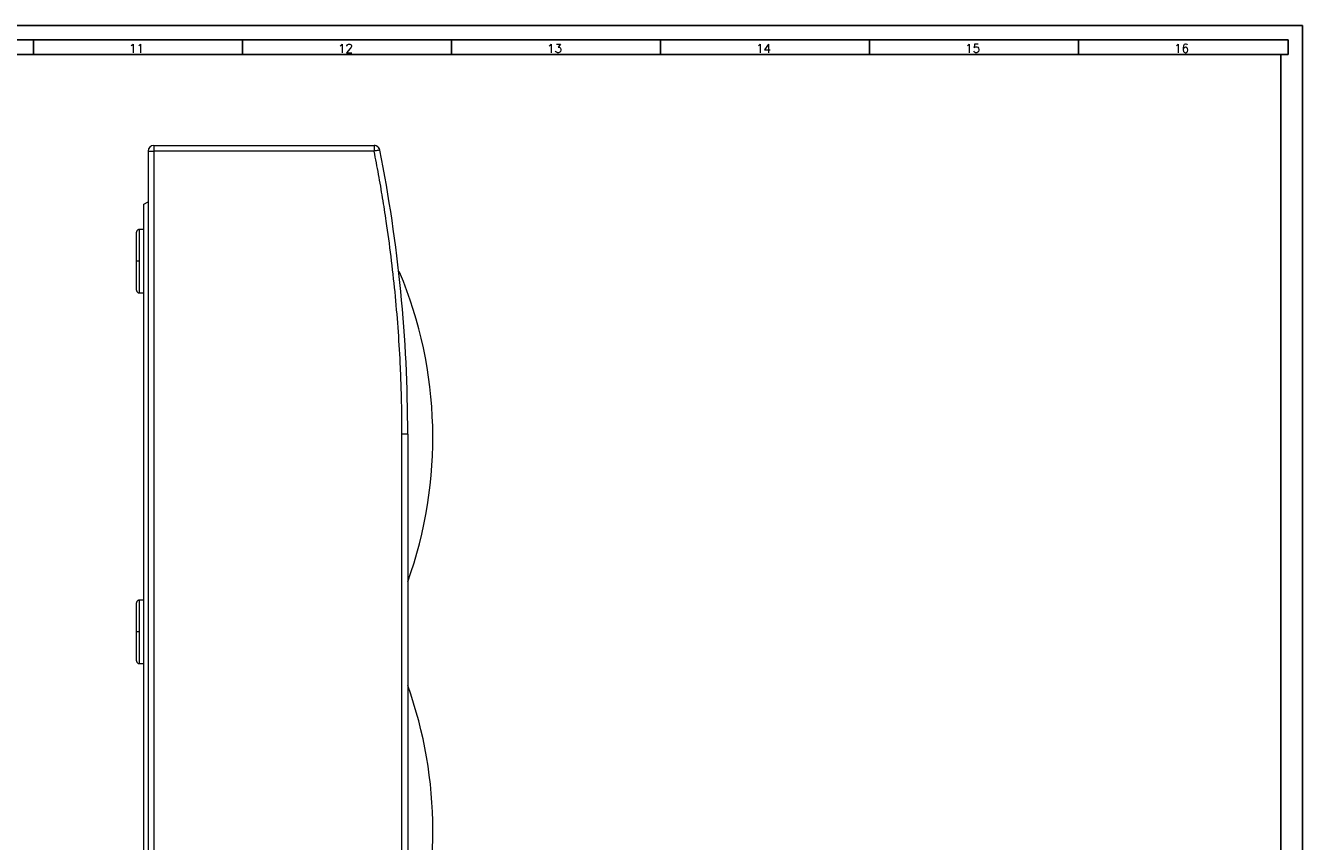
# Model space of a CAD drawing. Header units: millimetres. Extents: x 0 to 1189, y 0 to 841.
# Tile 6 of 6: x 747 to 1189, y 558 to 841. Entities that reach past the tile are written whole.
import ezdxf

# ---------------------------------------------------------------- set-up
doc = ezdxf.new("R2010")
doc.units = ezdxf.units.MM
doc.layers.add('FORMATO', color=7, linetype='Continuous')
doc.styles.add('SLDTEXTSTYLE0', font='ROMANS')

msp = doc.modelspace()

# ---------------------------------------------------------------- linework, layer by layer
at = {"color": 7, "linetype": 'Continuous', "lineweight": 15}
for p, q in [((788.99, 797.48), (790.99, 797.48)), ((788.99, 797.48), (788.99, 328.48)), ((790.99, 799.48), (790.99, 797.48)), ((790.99, 799.48), (867.35, 799.48)), ((790.99, 797.48), (790.99, 328.48)), ((867.35, 797.48), (790.99, 797.48)), ((867.35, 799.48), (867.35, 797.48)), ((787.49, 779.11), (788.99, 779.98)), ((787.49, 346.84), (787.49, 779.11)), ((787.49, 770.38), (785.99, 770.38)), ((876.19, 755.58), (875.86, 755.58)), ((785.99, 748.38), (787.49, 748.38)), ((876.99, 426.48), (876.99, 699.48)), ((878.99, 699.48), (876.99, 699.48)), ((878.99, 699.48), (878.99, 426.48)), ((787.49, 641.98), (785.99, 641.98)), ((785.99, 619.98), (787.49, 619.98))]:
    msp.add_line(p, q, dxfattribs=at)
at = {"color": 8, "linetype": 'Continuous', "lineweight": 15}
for p, q in [((785.99, 759.38), (785.99, 770.38)), ((785.99, 748.38), (785.99, 759.38)), ((785.99, 630.98), (785.99, 641.98)), ((785.99, 619.98), (785.99, 630.98))]:
    msp.add_line(p, q, dxfattribs=at)
at = {"color": 7, "linetype": 'Continuous', "lineweight": 15}
for centre, radius, start, end in [((790.99, 797.48), 2, 90, 180), ((867.35, 797.48), 2, 11.2349, 90), ((373.99, 699.48), 505, 0, 11.2349), ((739.43, 698.33), 148.25, 340.2738, 22.7161), ((739.43, 562.33), 148.25, 340.2738, 19.7262)]:
    msp.add_arc(centre, radius, start, end, dxfattribs=at)
for points, knots in [([(869.31, 797.85), (869.25, 798.05), (869.13, 798.47), (868.68, 798.99), (868.06, 799.36), (867.58, 799.41), (867.35, 799.44)], [0, 0, 0, 0, 0.230782, 0.481517, 0.743814, 1, 1, 1, 1]), ([(869.31, 797.87), (869.31, 797.87), (869.27, 797.86), (869.08, 797.82), (868.93, 797.79), (868.54, 797.71), (868.31, 797.67), (867.83, 797.57), (867.58, 797.52), (867.35, 797.48)], [0, 0, 0, 0, 0.25, 0.25, 0.5, 0.5, 0.75, 0.75, 1, 1, 1, 1]), ([(876.99, 699.48), (876.99, 700.22), (876.98, 701.72), (876.97, 703.96), (876.94, 706.2), (876.91, 708.44), (876.86, 710.68), (876.81, 712.92), (876.74, 715.15), (876.67, 717.39), (876.58, 719.63), (876.49, 721.87), (876.23, 727.47), (875.68, 736.43), (874.62, 748.72), (873.26, 760.98), (871.97, 770.49), (870.94, 777.26), (870.29, 781.31), (869.61, 785.36), (868.89, 789.41), (868.14, 793.44), (867.61, 796.13), (867.35, 797.48)], [0, 0, 0, 0, 0.0227177, 0.0454333, 0.0681472, 0.0908599, 0.1135719, 0.1362835, 0.1589953, 0.1817077, 0.2044211, 0.227136, 0.2498529, 0.374924, 0.5000002, 0.6250714, 0.7501476, 0.7917922, 0.8334321, 0.87507, 0.9167088, 0.9583512, 1, 1, 1, 1]), ([(785.99, 770.38), (785.91, 770.37), (785.76, 770.36), (785.54, 770.28), (785.31, 770.13), (785.12, 769.91), (785.01, 769.64), (784.99, 769.47), (784.99, 769.38)], [0, 0, 0, 0, 0.148775, 0.276389, 0.450217, 0.672079, 0.82661, 1, 1, 1, 1]), ([(784.99, 759.38), (784.99, 759.46), (784.99, 759.64), (784.99, 759.91), (784.99, 760.17), (784.99, 760.44), (784.99, 760.86), (784.99, 761.45), (784.99, 762.21), (784.99, 762.98), (784.99, 764.08), (784.99, 765.47), (784.99, 766.73), (784.99, 767.62), (784.99, 768.22), (784.99, 768.64), (784.99, 768.91), (784.99, 769.07), (784.99, 769.21), (784.99, 769.3), (784.99, 769.36), (784.99, 769.37), (784.99, 769.38)], [0, 0, 0, 0, 0.016979, 0.033937, 0.050887, 0.06784, 0.084809, 0.132769, 0.18076, 0.234813, 0.288898, 0.409691, 0.543065, 0.61423, 0.687965, 0.763893, 0.802724, 0.84159, 0.881021, 0.920488, 0.960226, 1, 1, 1, 1]), ([(785.99, 759.38), (785.87, 759.38), (785.74, 759.38), (785.5, 759.38), (785.38, 759.38), (785.18, 759.38), (785.11, 759.38), (785.01, 759.38), (784.99, 759.38), (784.99, 759.38)], [0, 0, 0, 0, 0.25, 0.25, 0.5, 0.5, 0.75, 0.75, 1, 1, 1, 1]), ([(784.99, 749.38), (784.99, 749.38), (784.99, 749.38), (784.99, 749.39), (784.99, 749.42), (784.99, 749.46), (784.99, 749.54), (784.99, 749.68), (784.99, 749.85), (784.99, 750.11), (784.99, 750.53), (784.99, 751.13), (784.99, 752.03), (784.99, 753.28), (784.99, 754.67), (784.99, 755.77), (784.99, 756.54), (784.99, 757.3), (784.99, 757.95), (784.99, 758.49), (784.99, 758.93), (784.99, 759.23), (784.99, 759.38)], [0, 0, 0, 0, 0.019877, 0.039743, 0.059618, 0.079522, 0.118953, 0.158419, 0.19725, 0.236115, 0.312043, 0.385778, 0.456942, 0.590316, 0.711108, 0.76516, 0.819245, 0.867204, 0.915196, 0.943452, 0.971701, 1, 1, 1, 1]), ([(784.99, 749.38), (784.99, 749.3), (785, 749.15), (785.08, 748.93), (785.23, 748.7), (785.46, 748.51), (785.72, 748.4), (785.9, 748.38), (785.99, 748.38)], [0, 0, 0, 0, 0.148775, 0.276389, 0.450217, 0.672079, 0.82661, 1, 1, 1, 1]), ([(785.99, 641.98), (785.91, 641.97), (785.76, 641.96), (785.54, 641.88), (785.31, 641.73), (785.12, 641.51), (785.01, 641.24), (784.99, 641.07), (784.99, 640.98)], [0, 0, 0, 0, 0.148775, 0.276389, 0.450217, 0.672079, 0.82661, 1, 1, 1, 1]), ([(784.99, 630.98), (784.99, 631.06), (784.99, 631.24), (784.99, 631.51), (784.99, 631.77), (784.99, 632.04), (784.99, 632.46), (784.99, 633.05), (784.99, 633.81), (784.99, 634.58), (784.99, 635.68), (784.99, 637.07), (784.99, 638.33), (784.99, 639.22), (784.99, 639.82), (784.99, 640.24), (784.99, 640.51), (784.99, 640.67), (784.99, 640.81), (784.99, 640.9), (784.99, 640.96), (784.99, 640.97), (784.99, 640.98)], [0, 0, 0, 0, 0.016979, 0.033937, 0.050887, 0.06784, 0.084809, 0.132769, 0.18076, 0.234813, 0.288898, 0.409691, 0.543065, 0.61423, 0.687965, 0.763893, 0.802724, 0.84159, 0.881021, 0.920488, 0.960226, 1, 1, 1, 1]), ([(785.99, 630.98), (785.87, 630.98), (785.74, 630.98), (785.5, 630.98), (785.38, 630.98), (785.18, 630.98), (785.11, 630.98), (785.01, 630.98), (784.99, 630.98), (784.99, 630.98)], [0, 0, 0, 0, 0.25, 0.25, 0.5, 0.5, 0.75, 0.75, 1, 1, 1, 1]), ([(784.99, 620.98), (784.99, 620.98), (784.99, 620.98), (784.99, 620.99), (784.99, 621.02), (784.99, 621.06), (784.99, 621.14), (784.99, 621.28), (784.99, 621.45), (784.99, 621.71), (784.99, 622.13), (784.99, 622.73), (784.99, 623.63), (784.99, 624.88), (784.99, 626.27), (784.99, 627.37), (784.99, 628.14), (784.99, 628.9), (784.99, 629.55), (784.99, 630.09), (784.99, 630.53), (784.99, 630.83), (784.99, 630.98)], [0, 0, 0, 0, 0.019877, 0.039743, 0.059618, 0.079522, 0.118953, 0.158419, 0.19725, 0.236115, 0.312043, 0.385778, 0.456942, 0.590316, 0.711108, 0.76516, 0.819245, 0.867204, 0.915196, 0.943452, 0.971701, 1, 1, 1, 1]), ([(784.99, 620.98), (784.99, 620.9), (785, 620.75), (785.08, 620.53), (785.23, 620.3), (785.46, 620.11), (785.72, 620), (785.9, 619.98), (785.99, 619.98)], [0, 0, 0, 0, 0.148775, 0.2763891, 0.4502172, 0.6720786, 0.8266098, 1, 1, 1, 1])]:
    msp.add_open_spline(points, degree=3, knots=knots, dxfattribs=at)
at = {"layer": 'FORMATO'}
for p, q in [((1189, 841), (0, 841)), ((1189, 0), (1189, 841)), ((1184, 836), (25, 836)), ((749.3, 836), (749.3, 831)), ((821.73, 836), (821.73, 831)), ((894.16, 836), (894.16, 831)), ((966.59, 836), (966.59, 831)), ((1039.02, 836), (1039.02, 831)), ((1111.45, 836), (1111.45, 831)), ((1184, 836), (1184, 831)), ((25, 831), (1184, 831)), ((1181.52, 5), (1181.52, 831))]:
    msp.add_line(p, q, dxfattribs=at)

# ---------------------------------------------------------------- texts
at = {"layer": 'FORMATO', "char_height": 3, "attachment_point": 2, "style": 'SLDTEXTSTYLE0'}
for s, insert in [('11', (784.98, 834.6)), ('12', (857.41, 834.6)), ('13', (929.84, 834.6)), ('14', (1002.27, 834.6)), ('15', (1074.7, 834.6)), ('16', (1147.13, 834.6))]:
    msp.add_mtext(s, dxfattribs=dict(at, insert=insert))

doc.saveas('drawing.dxf')
